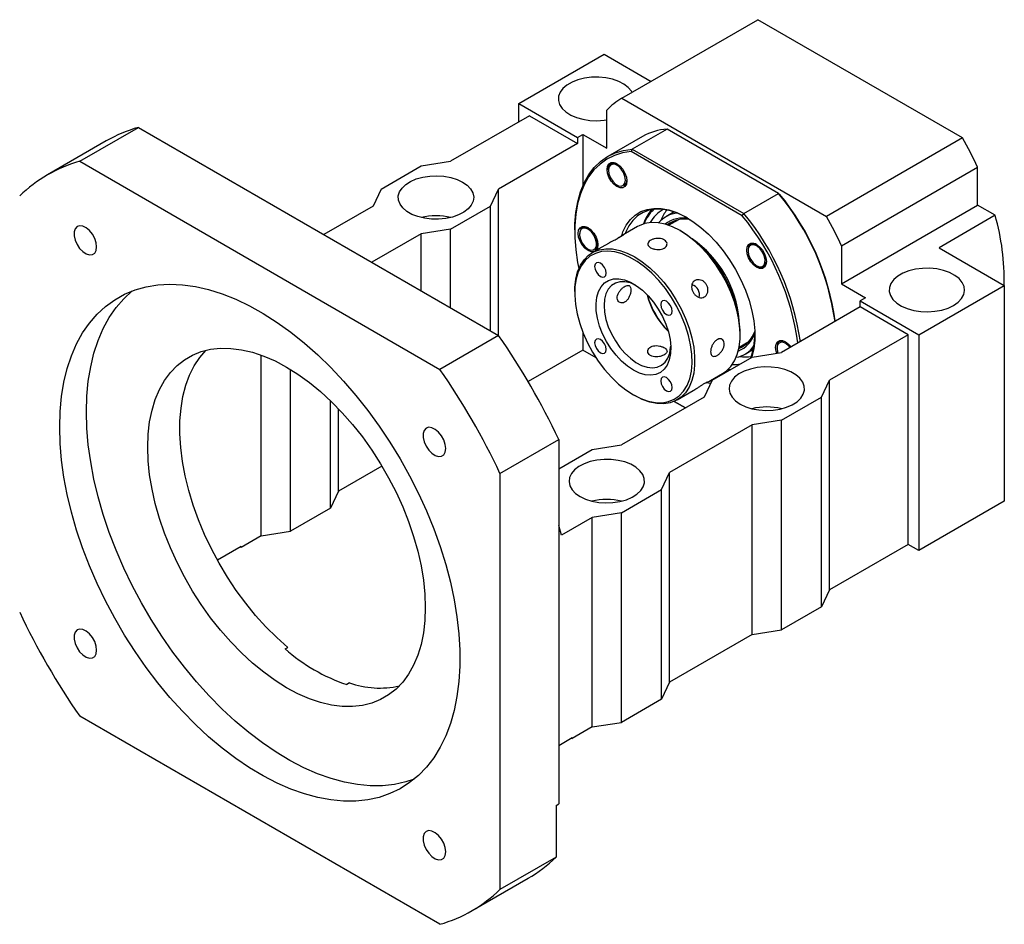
# Model space of a CAD drawing. Header units: millimetres. Extents: x 22 to 288, y 2 to 211.
# Tile 4 of 4: x 197 to 284, y 96 to 176. Entities that reach past the tile are written whole.
import ezdxf

# ---------------------------------------------------------------- set-up
doc = ezdxf.new("R2010")
doc.units = ezdxf.units.MM

msp = doc.modelspace()

# ---------------------------------------------------------------- linework, layer by layer
at = {"color": 7, "linetype": 'Continuous', "lineweight": 25}
for p, q in [((249.7326, 169.0541), (261.7534, 175.9936)), ((279.8396, 165.5527), (261.7534, 175.9936)), ((240.6266, 168.5952), (248.1691, 172.9494)), ((248.1691, 172.9494), (252.3246, 170.5505)), ((249.7326, 169.0541), (267.8188, 158.6132)), ((240.6266, 168.5952), (245.8121, 165.6017)), ((240.6266, 166.9623), (240.6266, 168.5952)), ((248.4048, 164.6492), (248.4048, 167.9984)), ((241.5694, 167.5066), (234.6162, 163.4926)), ((241.5694, 167.5066), (245.8121, 165.0573)), ((201.8536, 163.4958), (207.0391, 166.4893)), ((207.0391, 166.4893), (238.8589, 148.1201)), ((253.7292, 166.3387), (250.6651, 164.5698)), ((263.5865, 160.6482), (253.7292, 166.3387)), ((204.2005, 165.2853), (199.015, 162.2918)), ((245.8121, 165.6017), (246.2835, 165.8738)), ((245.8121, 165.6017), (245.8121, 165.0573)), ((246.2835, 165.8738), (246.2835, 161.2976)), ((246.2835, 165.8738), (248.4048, 164.6492)), ((251.5751, 165.6918), (248.511, 163.9229)), ((279.8396, 165.5527), (267.8188, 158.6132)), ((245.8121, 165.0573), (238.8589, 161.0433)), ((250.6651, 164.5698), (250.5783, 164.3477)), ((250.6651, 164.5698), (260.5224, 158.8793)), ((260.3734, 158.6931), (250.5783, 164.3477)), ((201.8536, 163.4958), (233.6734, 145.1266)), ((228.488, 161.0433), (232.0235, 163.0844)), ((232.0235, 163.0844), (234.6162, 163.4926)), ((269.1466, 156.0244), (281.1674, 162.9639)), ((281.1674, 159.6147), (281.1674, 162.9639)), ((228.488, 161.0433), (227.7808, 159.5466)), ((238.1517, 159.5466), (238.8589, 161.0433)), ((238.8589, 148.1201), (238.8589, 161.0433)), ((249.3091, 161.3959), (249.368, 161.3619)), ((260.5224, 158.8793), (263.5865, 160.6482)), ((263.5865, 160.6482), (263.6733, 160.5981)), ((227.7808, 159.5466), (223.4232, 157.0309)), ((234.6162, 157.5056), (238.1517, 159.5466)), ((238.1517, 148.5283), (238.1517, 159.5466)), ((269.1466, 152.6752), (281.1674, 159.6147)), ((282.7106, 158.7239), (281.1674, 159.6147)), ((254.355, 159.0215), (253.6261, 158.6007)), ((254.7406, 158.3396), (253.8765, 157.8408)), ((260.3734, 158.6931), (260.5224, 158.8793)), ((282.7106, 158.7239), (277.7608, 155.8664)), ((234.6162, 157.5056), (232.0235, 157.0974)), ((234.6162, 150.5693), (234.6162, 157.5056)), ((245.5764, 157.4368), (245.5764, 157.3007)), ((246.1316, 157.5145), (246.2876, 157.6661)), ((251.1369, 157.7411), (249.7227, 156.9246)), ((232.0235, 157.0974), (227.6658, 154.5817)), ((232.0235, 152.0661), (232.0235, 157.0974)), ((246.0006, 157.1238), (246.0006, 157.0558)), ((255.0053, 157.3012), (254.8875, 157.3692)), ((246.7548, 155.7495), (246.8137, 155.7154)), ((248.5517, 156.2486), (247.13, 155.4279)), ((269.1466, 156.0244), (269.1466, 152.6752)), ((277.7608, 155.8664), (283.5244, 152.5392)), ((260.8883, 155.6466), (260.8883, 155.5824)), ((261.6424, 154.276), (261.6701, 154.26)), ((262.3175, 154.2791), (262.2183, 154.1655)), ((269.1466, 152.6752), (271.2679, 151.4506)), ((275.982, 148.185), (283.5244, 152.5392)), ((283.5244, 152.5392), (283.5244, 133.4866)), ((245.5764, 151.9941), (245.5764, 151.858)), ((271.2679, 151.4506), (270.7965, 151.1785)), ((270.7965, 150.6341), (263.8433, 146.6201)), ((270.7965, 151.1785), (275.982, 148.185)), ((270.7965, 150.6341), (270.7965, 151.1785)), ((275.0392, 148.1849), (270.7965, 150.6341)), ((238.8589, 148.1201), (233.6734, 145.1266)), ((246.2835, 148.4312), (246.2835, 146.8212)), ((260.1899, 148.1842), (260.1899, 148.3202)), ((275.0392, 148.1849), (268.0859, 144.1709)), ((275.0392, 129.6766), (275.0392, 148.1849)), ((275.982, 148.185), (275.982, 129.1324)), ((260.0927, 147.0729), (260.9568, 147.5717)), ((263.4426, 147.0506), (263.4426, 146.9868)), ((217.8814, 130.425), (217.8814, 146.3835)), ((246.2835, 146.8212), (241.4643, 144.0392)), ((247.472, 146.1351), (246.2835, 146.8212)), ((257.715, 144.1709), (261.2506, 146.2119)), ((260.6255, 146.476), (261.3544, 146.8968)), ((261.2506, 146.2119), (263.8433, 146.6201)), ((220.4741, 130.8332), (220.4741, 145.119)), ((257.2221, 143.9339), (258.6363, 144.7503)), ((259.2408, 145.0517), (259.0843, 145.0798)), ((257.715, 144.1709), (257.0079, 142.6742)), ((257.5271, 144.11), (257.6751, 144.0864)), ((267.3788, 142.6742), (268.0859, 144.1709)), ((268.0859, 125.6626), (268.0859, 144.1709)), ((257.0079, 142.6742), (249.7012, 138.456)), ((250.761, 142.877), (250.8788, 142.809)), ((254.6294, 142.4372), (256.0511, 143.2579)), ((263.8433, 140.6331), (267.3788, 142.6742)), ((267.3788, 124.1659), (267.3788, 142.6742)), ((224.0096, 132.8742), (224.0096, 142.3525)), ((254.3529, 142.2995), (255.356, 141.7205)), ((255.3559, 141.7205), (254.3529, 142.2995)), ((224.7167, 134.371), (224.7167, 141.6429)), ((261.2506, 140.2249), (253.9438, 136.0068)), ((263.8433, 140.6331), (261.2506, 140.2249)), ((261.2506, 121.7167), (261.2506, 140.2249)), ((263.8433, 122.1249), (263.8433, 140.6331)), ((238.9767, 135.941), (244.1622, 138.9345)), ((244.1622, 138.9345), (244.1622, 106.7628)), ((247.1084, 138.0478), (249.7012, 138.456)), ((244.1622, 136.347), (247.1084, 138.0478)), ((228.55, 136.5839), (224.7167, 134.371)), ((238.9767, 135.941), (238.9767, 99.1967)), ((253.2367, 134.5101), (253.9438, 136.0068)), ((253.9438, 117.4986), (253.9438, 136.0068)), ((224.7167, 134.371), (224.0096, 132.8742)), ((249.7012, 132.4691), (253.2367, 134.5101)), ((253.2367, 116.0018), (253.2367, 134.5101)), ((283.5244, 133.4866), (275.982, 129.1324)), ((224.0096, 132.8742), (220.4741, 130.8332)), ((249.7012, 132.4691), (247.1084, 132.0608)), ((249.7012, 113.9608), (249.7012, 132.4691)), ((244.3979, 130.4961), (244.1622, 131.3398)), ((247.1084, 132.0608), (244.3979, 130.4961)), ((247.1084, 113.5526), (247.1084, 132.0608)), ((217.8814, 130.425), (220.4741, 130.8332)), ((217.8814, 130.425), (216.1136, 129.4045)), ((275.0392, 129.6766), (268.0859, 125.6626)), ((275.982, 129.1324), (275.0392, 129.6766)), ((216.1136, 129.4862), (214.0157, 128.2751)), ((216.0429, 129.4453), (216.1136, 129.4045)), ((216.1136, 129.4862), (216.1136, 129.4045)), ((268.0859, 125.6626), (267.3788, 124.1659)), ((267.3788, 124.1659), (263.8433, 122.1249)), ((261.2506, 121.7167), (263.8433, 122.1249)), ((261.2506, 121.7167), (253.9438, 117.4986)), ((219.9898, 120.4451), (220.2255, 120.5811)), ((225.6724, 117.4367), (225.4367, 117.3006)), ((253.9438, 117.4986), (253.2367, 116.0018)), ((253.2367, 116.0018), (249.7012, 113.9608)), ((233.6734, 96.1342), (201.8536, 114.5033)), ((247.1084, 113.5526), (249.7012, 113.9608)), ((247.1084, 113.5526), (245.3407, 112.5321)), ((244.1622, 111.9334), (245.3407, 112.6137)), ((245.2699, 112.5729), (245.3407, 112.5321)), ((245.3407, 112.5321), (245.3407, 112.6137)), ((243.9265, 106.6267), (244.1622, 106.7628)), ((243.9265, 106.6267), (243.9265, 102.0541)), ((243.9265, 102.0541), (238.9767, 99.1967)), ((236.512, 97.3381), (241.4617, 100.1956))]:
    msp.add_line(p, q, dxfattribs=at)
at = {"color": 8, "linetype": 'Continuous', "lineweight": 25}
msp.add_line((259.1342, 145.1268), (259.3287, 145.1025), dxfattribs=at)
at = {"color": 7, "linetype": 'Continuous', "lineweight": 25, "flags": 128}
for points in [[(250.6425, 169.5794), (250.5852, 169.6759), (250.3083, 170.0049), (249.9285, 170.2978), (249.4596, 170.5439), (248.9185, 170.7343), (248.3247, 170.8621), (247.6998, 170.9228), (247.0663, 170.9141), (246.447, 170.8363), (245.8645, 170.6923), (245.3397, 170.4873), (244.8916, 170.2286), (244.5364, 169.9256), (244.2869, 169.5893), (244.1522, 169.2319), (244.1371, 168.8661), (244.2422, 168.5054), (244.4637, 168.1626), (244.7935, 167.8502), (245.2198, 167.5795), (245.7271, 167.3603), (246.2971, 167.2004), (246.9092, 167.1058), (247.5413, 167.0797), (248.1705, 167.1231), (248.4048, 167.1577)], [(245.5764, 157.4368), (245.5869, 157.9618), (245.6713, 158.9708), (245.8394, 159.9182), (246.0897, 160.7959), (246.4201, 161.5964), (246.8279, 162.3132), (247.3096, 162.94), (247.8612, 163.4717), (248.478, 163.9037), (249.1548, 164.2324), (249.8859, 164.4551), (250.6651, 164.5698)], [(250.5783, 164.3477), (249.812, 164.2312), (249.0931, 164.0087), (248.4278, 163.6821), (247.8215, 163.254), (247.2794, 162.7282), (246.8061, 162.1089), (246.4053, 161.4014), (246.0807, 160.6117), (245.8347, 159.7463), (245.6696, 158.8124), (245.5867, 157.818), (245.5867, 156.7714), (245.6696, 155.6813), (245.8347, 154.5568), (245.9412, 154.0155)], [(248.4371, 162.7703), (248.4798, 163.0568), (248.6037, 163.2661), (248.7966, 163.3775), (249.0397, 163.3802), (249.3092, 163.2739), (249.5787, 163.069), (249.8218, 162.7856), (250.0147, 162.4515), (250.1386, 162.0992), (250.1813, 161.7634), (250.1386, 161.4768), (250.0147, 161.2676), (249.8218, 161.1562), (249.5787, 161.1535), (249.3092, 161.2598), (249.0397, 161.4646), (248.7966, 161.748), (248.6037, 162.0822), (248.4798, 162.4344), (248.4371, 162.7703)], [(248.9308, 163.2387), (248.7305, 163.1595), (248.5999, 162.9726), (248.555, 162.7005), (248.6009, 162.3762), (248.7324, 162.0387), (248.9334, 161.7287), (249.1797, 161.4836), (249.4416, 161.3329), (249.6876, 161.295), (249.8879, 161.3742), (250.0185, 161.5611), (250.0634, 161.8331), (250.0175, 162.1575), (249.886, 162.495), (249.685, 162.805), (249.4387, 163.0501), (249.1768, 163.2007), (248.9308, 163.2387)], [(248.555, 162.7703), (248.555, 162.7352), (248.555, 162.7023)], [(235.6769, 161.6556), (236.0804, 161.3735), (236.3841, 161.0525), (236.577, 160.704), (236.6522, 160.3408), (236.607, 159.9759), (236.443, 159.6225), (236.1661, 159.2934), (235.7864, 159.0006), (235.3174, 158.7545), (234.7763, 158.5641), (234.1826, 158.4362), (233.5577, 158.3756), (232.9241, 158.3843), (232.3049, 158.462), (231.7224, 158.6061), (231.1976, 158.8111), (230.7495, 159.0698), (230.3943, 159.3727), (230.1448, 159.709), (230.0101, 160.0665), (229.995, 160.4322), (230.1001, 160.793), (230.3216, 161.1358), (230.6514, 161.4481), (231.0777, 161.7188), (231.585, 161.9381), (232.155, 162.0979), (232.7671, 162.1926), (233.3992, 162.2187), (234.0284, 162.1753), (234.632, 162.0639), (235.1882, 161.8886), (235.6769, 161.6556)], [(249.726, 156.9266), (249.8416, 157.2552), (250.1287, 157.842), (250.4908, 158.341), (250.9229, 158.7452), (251.4189, 159.0489), (251.9719, 159.2478), (252.5741, 159.3391), (253.217, 159.3217), (253.8916, 159.1956), (254.5884, 158.9627), (255.2978, 158.6262), (256.0096, 158.1909), (256.7139, 157.6629), (257.4008, 157.0496), (258.0607, 156.3596), (258.6844, 155.6026), (259.2629, 154.7892), (259.7884, 153.9308), (260.2533, 153.0395), (260.6511, 152.1278), (260.9763, 151.2085), (261.2242, 150.2944), (261.3915, 149.3986), (261.4757, 148.5334), (261.4757, 147.711), (261.3915, 146.9431), (261.2242, 146.2403), (261.2072, 146.1869)], [(255.5361, 158.4914), (255.4191, 158.5562), (254.7237, 158.8861), (254.0405, 159.1144), (253.3791, 159.238), (252.7488, 159.2551), (252.1585, 159.1656), (251.6163, 158.9706), (251.13, 158.6728), (250.7064, 158.2766), (250.3514, 157.7874), (250.0699, 157.2121), (250.0277, 157.1007)], [(203.3486, 155.9391), (203.3041, 156.3058), (203.1745, 156.6912), (202.9714, 157.0613), (202.7128, 157.383), (202.4217, 157.6277), (202.1239, 157.7739), (201.846, 157.8084), (201.6125, 157.7281), (201.4443, 157.5403), (201.3563, 157.2617), (201.3563, 156.9168), (201.4443, 156.5365), (201.6125, 156.1545), (201.846, 155.8048), (202.1239, 155.5183), (202.4217, 155.3207), (202.7128, 155.2293), (202.9714, 155.2525), (203.1745, 155.388), (203.3041, 155.6239), (203.3486, 155.9391)], [(245.8828, 157.1238), (245.9255, 157.4104), (246.0493, 157.6196), (246.2423, 157.731), (246.4854, 157.7337), (246.7549, 157.6274), (247.0244, 157.4226), (247.2675, 157.1392), (247.4604, 156.805), (247.5843, 156.4528), (247.627, 156.1169), (247.5843, 155.8304), (247.4604, 155.6211), (247.4545, 155.6152)], [(246.7912, 157.4694), (246.5313, 157.5813), (246.2984, 157.5773), (246.1206, 157.4578), (246.0193, 157.2374), (246.0066, 156.9425), (246.0843, 156.6088), (246.2428, 156.2765), (246.4631, 155.9857), (246.7186, 155.7714), (246.9784, 155.6595), (247.2113, 155.6635), (247.3892, 155.7829), (247.4905, 156.0033), (247.5031, 156.2982), (247.4255, 156.6319), (247.267, 156.9642), (247.0467, 157.2551), (246.7912, 157.4694)], [(246.7911, 157.6056), (246.6289, 157.6719), (246.5764, 157.6846)], [(254.8866, 157.3697), (254.2219, 157.7052), (253.5677, 157.9387), (252.9343, 158.0667), (252.3317, 158.0871), (251.7694, 157.9997), (251.2563, 157.8057), (251.1369, 157.7411)], [(247.2755, 155.5119), (247.2675, 155.5097), (247.0244, 155.507), (246.7549, 155.6133), (246.4854, 155.8182), (246.2423, 156.1016), (246.0493, 156.4357), (245.9255, 156.788), (245.8828, 157.1238)], [(258.6363, 144.7503), (258.9729, 144.9831), (259.3643, 145.3793), (259.6852, 145.868), (259.9303, 146.4416), (260.096, 147.0908), (260.1794, 147.8057), (260.1794, 148.5747), (260.096, 149.3859), (259.9303, 150.2264), (259.6852, 151.083), (259.3643, 151.9422), (258.9729, 152.7904), (258.517, 153.6142), (258.0038, 154.4006), (257.4415, 155.1373), (256.8389, 155.8127), (256.2055, 156.416), (255.5513, 156.9377), (254.8866, 157.3697)], [(245.5764, 151.9941), (245.5868, 152.3726), (245.6703, 153.0874), (245.8359, 153.7367), (246.0811, 154.3102), (246.4019, 154.7989), (246.7934, 155.1951), (247.2493, 155.4925), (247.7625, 155.6865), (248.3248, 155.774), (248.9274, 155.7536), (249.5608, 155.6256), (250.215, 155.392), (250.8797, 155.0566), (251.5444, 154.6246), (252.1985, 154.1028), (252.8319, 153.4995), (253.4346, 152.8242), (253.9969, 152.0875), (254.51, 151.301), (254.9659, 150.4772), (255.3574, 149.629), (255.6782, 148.7699), (255.9234, 147.9133), (256.089, 147.0728), (256.1725, 146.2616), (256.1725, 145.4925), (256.089, 144.7777), (255.9234, 144.1284), (255.6782, 143.5549), (255.3574, 143.0662), (254.9659, 142.67), (254.51, 142.3725), (253.9969, 142.1785), (253.4346, 142.0911), (252.8319, 142.1115), (252.1985, 142.2395), (251.5444, 142.4731), (250.8797, 142.8085), (250.8797, 142.8085)], [(260.7704, 155.6504), (260.8131, 155.937), (260.937, 156.1462), (261.1299, 156.2576), (261.373, 156.2603), (261.6425, 156.154), (261.912, 155.9492), (262.1551, 155.6658), (262.3481, 155.3316), (262.4719, 154.9793), (262.5146, 154.6435), (262.4719, 154.3569), (262.3481, 154.1477), (262.1551, 154.0363), (261.912, 154.0336), (261.6425, 154.1399), (261.373, 154.3448), (261.1299, 154.6281), (260.937, 154.9623), (260.8131, 155.3146), (260.7704, 155.6504)], [(261.5952, 154.305), (261.8555, 154.1885), (262.0901, 154.1875), (262.2708, 154.3023), (262.3756, 154.5189), (262.3921, 154.8113), (262.3181, 155.1442), (262.1627, 155.4774), (261.9445, 155.7708), (261.6899, 155.9889), (261.4296, 156.1054), (261.1949, 156.1064), (261.0143, 155.9916), (260.9094, 155.775), (260.893, 155.4826), (260.9669, 155.1497), (261.1224, 154.8165), (261.3406, 154.5231), (261.5952, 154.305)], [(250.7618, 142.8765), (251.4249, 142.5429), (252.0771, 142.3131), (252.7077, 142.1908), (253.3064, 142.1781), (253.8633, 142.2752), (254.3692, 142.4805), (254.816, 142.7906), (255.1961, 143.2005), (255.5035, 143.7034), (255.7329, 144.291), (255.8808, 144.9537), (255.9446, 145.6806), (255.9233, 146.4598), (255.8173, 147.2785), (255.6282, 148.1232), (255.3592, 148.9801), (255.0148, 149.8351), (254.6005, 150.6742), (254.1232, 151.4835), (253.5907, 152.2499), (253.0117, 152.9606), (252.3958, 153.6041), (251.7531, 154.1698), (251.0941, 154.6484), (250.4296, 155.032), (249.7706, 155.3143), (249.1278, 155.4907), (248.5119, 155.5583), (247.933, 155.516), (247.4005, 155.3645), (246.9231, 155.1062), (246.5089, 154.7455), (246.1644, 154.2882), (245.8954, 153.7418), (245.7064, 153.1154), (245.6003, 152.4191), (245.579, 151.6645), (245.6428, 150.8639), (245.7907, 150.0305), (246.0202, 149.178), (246.3275, 148.3202), (246.7077, 147.4715), (247.1544, 146.6456), (247.6603, 145.8561), (248.2172, 145.116), (248.8159, 144.4375), (249.4465, 143.8317), (250.0987, 143.3085), (250.7618, 142.8765)], [(247.8452, 154.5015), (247.6512, 154.5689), (247.4868, 154.537), (247.377, 154.4105), (247.3384, 154.2089), (247.377, 153.9626), (247.4868, 153.7094), (247.6512, 153.4876), (247.8452, 153.3311), (248.0391, 153.2637), (248.2035, 153.2957), (248.3133, 153.4221), (248.3519, 153.6238), (248.3133, 153.87), (248.2035, 154.1232), (248.0391, 154.345), (247.8452, 154.5015)], [(279.0461, 150.7703), (279.4496, 151.0524), (279.7533, 151.3735), (279.9462, 151.7219), (280.0215, 152.0852), (279.9762, 152.4501), (279.8122, 152.8034), (279.5353, 153.1325), (279.1556, 153.4254), (278.6867, 153.6714), (278.1456, 153.8618), (277.5518, 153.9897), (276.9269, 154.0504), (276.2933, 154.0417), (275.6741, 153.9639), (275.0916, 153.8199), (274.5668, 153.6148), (274.1187, 153.3561), (273.7635, 153.0532), (273.514, 152.7169), (273.3793, 152.3594), (273.3642, 151.9937), (273.4693, 151.6329), (273.6908, 151.2902), (274.0206, 150.9778), (274.4469, 150.7071), (274.9542, 150.4879), (275.5242, 150.328), (276.1363, 150.2333), (276.7684, 150.2072), (277.3976, 150.2507), (278.0012, 150.362), (278.5574, 150.5374), (279.0461, 150.7703)], [(250.7618, 145.054), (250.2325, 145.4089), (249.7169, 145.8533), (249.2283, 146.3757), (248.7795, 146.9626), (248.382, 147.5987), (248.0461, 148.2676), (247.7806, 148.952), (247.5923, 149.6341), (247.486, 150.2963), (247.4647, 150.9213), (247.5287, 151.4932), (247.6764, 151.9969), (247.9041, 152.4195), (248.2058, 152.75), (248.5736, 152.9799), (248.9982, 153.1032), (249.4684, 153.1168), (249.9721, 153.0202), (250.4963, 152.8159), (251.0273, 152.5094), (251.5515, 152.1084), (252.0552, 151.6234), (252.5255, 151.067), (252.95, 150.4535), (253.3179, 149.7989), (253.6196, 149.12), (253.8472, 148.4346), (253.995, 147.7602), (254.059, 147.1145), (254.0376, 146.5141), (253.9314, 145.9746), (253.7431, 145.5099), (253.4775, 145.1321), (253.1417, 144.851), (252.7442, 144.6738), (252.2953, 144.6052), (251.8068, 144.6468), (251.2912, 144.7977), (250.7618, 145.054)], [(200.0858, 140.0201), (200.128, 141.4041), (200.2541, 142.7329), (200.4637, 144.0002), (200.7558, 145.1998), (201.1289, 146.3262), (201.5812, 147.3738), (202.1107, 148.3378), (202.7148, 149.2135), (203.3906, 149.9967), (204.1348, 150.6838), (204.9441, 151.2715), (205.8144, 151.7569), (206.7417, 152.1377), (207.7214, 152.4121), (208.7491, 152.5789), (209.8197, 152.6372), (210.9281, 152.5867), (212.0692, 152.4277), (213.2373, 152.1609), (214.4271, 151.7877), (215.6327, 151.3097), (216.8485, 150.7294), (218.0686, 150.0493), (219.2873, 149.2728), (220.4988, 148.4036), (221.6972, 147.4458), (222.8768, 146.404), (224.0321, 145.2832), (225.1575, 144.0886), (226.2477, 142.826), (227.2974, 141.5014), (228.3017, 140.1211), (229.2558, 138.6917), (230.1552, 137.22), (230.9954, 135.713), (231.7726, 134.1779), (232.4831, 132.622), (233.1234, 131.0528), (233.6905, 129.4776), (234.1817, 127.904), (234.5947, 126.3396), (234.9275, 124.7917), (235.1785, 123.2677), (235.3464, 121.775), (235.4306, 120.3205), (235.4306, 118.9114), (235.3464, 117.5541), (235.1785, 116.2553), (234.9275, 115.0211), (234.5947, 113.8575), (234.1817, 112.7698), (233.6905, 111.7634), (233.1234, 110.843), (232.4831, 110.013), (231.7726, 109.2774), (230.9954, 108.6397), (230.1552, 108.1028), (229.2558, 107.6695), (228.3017, 107.3416), (227.2974, 107.1209), (226.2477, 107.0083), (225.1575, 107.0044), (224.0321, 107.1092), (222.8768, 107.3222), (221.6972, 107.6424), (220.4988, 108.0683), (219.2873, 108.5978), (218.0686, 109.2283), (216.8485, 109.957), (215.6327, 110.7804), (214.4271, 111.6944), (213.2373, 112.6948), (212.0692, 113.7768), (210.9281, 114.9352), (209.8197, 116.1645), (208.7491, 117.4589), (207.7214, 118.8121), (206.7417, 120.2178), (205.8144, 121.6692), (204.9441, 123.1595), (204.1348, 124.6814), (203.3906, 126.2278), (202.7148, 127.7914), (202.1107, 129.3645), (201.5812, 130.9398), (201.1289, 132.5097), (200.7558, 134.0668), (200.4637, 135.6037), (200.2541, 137.1129), (200.128, 138.5874), (200.0858, 140.0201)], [(250.9441, 152.564), (250.4947, 152.7528), (250.0168, 152.8597), (249.5706, 152.8575), (249.1688, 152.7463), (248.8231, 152.5293), (248.5432, 152.2127), (248.3374, 151.8057), (248.2115, 151.32), (248.1691, 150.7694)], [(202.4429, 141.3808), (202.485, 142.7648), (202.6111, 144.0936), (202.8207, 145.3608), (203.1128, 146.5605), (203.4859, 147.6868), (203.9382, 148.7345), (204.4677, 149.6985), (205.0718, 150.5742), (205.7476, 151.3574), (206.4919, 152.0445), (206.4987, 152.0501)], [(248.1691, 150.7694), (248.2115, 150.17), (248.3374, 149.5389), (248.5432, 148.8942), (248.8231, 148.2546), (249.1688, 147.6383), (249.5706, 147.0632), (250.0168, 146.5459), (250.4947, 146.101), (250.9903, 145.7416), (251.4896, 145.4779), (251.9781, 145.3174), (252.4418, 145.2649), (252.8673, 145.3218), (253.2425, 145.4865), (253.5564, 145.7542), (253.8001, 146.1173), (253.9666, 146.5653), (254.051, 147.0853), (254.0566, 147.1723)], [(253.6785, 151.134), (253.4846, 151.2014), (253.3202, 151.1694), (253.2103, 151.043), (253.1717, 150.8413), (253.2103, 150.5951), (253.3202, 150.3419), (253.4846, 150.1201), (253.6785, 149.9636), (253.8724, 149.8962), (254.0368, 149.9281), (254.1467, 150.0546), (254.1852, 150.2563), (254.1467, 150.5025), (254.0368, 150.7557), (253.8724, 150.9775), (253.6785, 151.134)], [(232.377, 124.1001), (232.3352, 122.9555), (232.2099, 121.867), (232.002, 120.8422), (231.713, 119.8879), (231.3447, 119.0107), (230.8998, 118.2166), (230.3813, 117.5111), (229.7926, 116.8989), (229.1379, 116.3842), (228.4216, 115.9705), (227.6486, 115.6608), (226.8242, 115.457), (225.954, 115.3605), (225.0439, 115.3722), (224.1002, 115.4917), (223.1293, 115.7184), (222.1379, 116.0507), (221.1327, 116.4863), (220.1205, 117.0223), (219.1084, 117.6549), (218.1032, 118.3799), (217.1117, 119.1923), (216.1408, 120.0866), (215.1971, 121.0566), (214.2871, 122.0957), (213.4168, 123.1969), (212.5924, 124.3525), (211.8194, 125.5548), (211.1031, 126.7955), (210.4484, 128.0661), (209.8598, 129.3579), (209.3412, 130.6621), (208.8963, 131.9699), (208.5281, 133.2722), (208.2391, 134.5602), (208.0312, 135.8251), (207.9059, 137.0582), (207.864, 138.2512), (207.9059, 139.3958), (208.0312, 140.4843), (208.2391, 141.5091), (208.5281, 142.4634), (208.8963, 143.3406), (209.3412, 144.1347), (209.8598, 144.8402), (210.4484, 145.4524), (211.1031, 145.9671), (211.8194, 146.3808), (212.5924, 146.6905), (213.4168, 146.8943), (214.2871, 146.9908), (215.1971, 146.9791), (216.1408, 146.8596), (217.1117, 146.6329), (218.1032, 146.3006), (219.1084, 145.865), (220.1205, 145.329), (221.1327, 144.6964), (222.1379, 143.9714), (223.1293, 143.159), (224.1002, 142.2647), (225.0439, 141.2947), (225.954, 140.2556), (226.8242, 139.1544), (227.6486, 137.9988), (228.4216, 136.7965), (229.1379, 135.5558), (229.7926, 134.2852), (230.3813, 132.9934), (230.8998, 131.6892), (231.3447, 130.3814), (231.713, 129.0791), (232.002, 127.7911), (232.2099, 126.5262), (232.3352, 125.2931), (232.377, 124.1001)], [(247.8452, 147.7654), (247.6512, 147.8328), (247.4868, 147.8008), (247.377, 147.6744), (247.3384, 147.4727), (247.377, 147.2265), (247.4868, 146.9733), (247.6512, 146.7515), (247.8452, 146.595), (248.0391, 146.5276), (248.2035, 146.5595), (248.3133, 146.686), (248.3519, 146.8876), (248.3133, 147.1339), (248.2035, 147.3871), (248.0391, 147.6089), (247.8452, 147.7654)], [(263.3248, 147.0548), (263.3674, 147.3414), (263.4913, 147.5506), (263.6842, 147.662), (263.9274, 147.6647), (264.1968, 147.5584), (264.4663, 147.3535), (264.684, 147.1054)], [(263.4163, 146.5529), (263.3674, 146.7189), (263.3248, 147.0548)], [(264.5988, 147.0563), (264.4886, 147.1861), (264.2332, 147.4003), (263.9733, 147.5122), (263.7404, 147.5082), (263.5626, 147.3888), (263.4612, 147.1684), (263.4486, 146.8735), (263.5163, 146.5686)], [(220.2255, 120.5811), (219.2537, 121.4469), (218.3068, 122.3894), (217.3913, 123.4021), (216.5133, 124.4784), (215.6787, 125.6109), (214.8932, 126.792), (214.1621, 128.0138), (213.4903, 129.2678), (212.8824, 130.5458), (212.3424, 131.8391), (211.874, 133.1389), (211.4804, 134.4364), (211.1641, 135.723), (210.9275, 136.9899), (210.7719, 138.2286), (210.6986, 139.4307), (210.708, 140.588), (210.8, 141.6929), (210.974, 142.7378), (211.2289, 143.7157), (211.5628, 144.6199), (211.9737, 145.4444), (212.4586, 146.1837), (212.9849, 146.8024)], [(260.1899, 142.0618), (260.6786, 141.8289), (261.2348, 141.6536), (261.8384, 141.5422), (262.4676, 141.4988), (263.0997, 141.5249), (263.7118, 141.6196), (264.2818, 141.7794), (264.7891, 141.9986), (265.2154, 142.2693), (265.5452, 142.5817), (265.7667, 142.9245), (265.8718, 143.2852), (265.8567, 143.651), (265.722, 144.0084), (265.4725, 144.3447), (265.1173, 144.6477), (264.6692, 144.9064), (264.1444, 145.1114), (263.5619, 145.2554), (262.9427, 145.3332), (262.3091, 145.3419), (261.6842, 145.2813), (261.0905, 145.1534), (260.5493, 144.963), (260.0804, 144.7169), (259.7007, 144.4241), (259.4238, 144.095), (259.2598, 143.7416), (259.2145, 143.3767), (259.2898, 143.0135), (259.4827, 142.665), (259.7864, 142.3439), (260.1899, 142.0618)], [(259.4849, 145.5401), (259.8796, 145.5563), (260.2054, 145.6085)], [(253.6785, 144.3979), (253.4846, 144.4653), (253.3202, 144.4333), (253.2103, 144.3069), (253.1717, 144.1052), (253.2103, 143.859), (253.3202, 143.6058), (253.4846, 143.384), (253.6785, 143.2275), (253.8724, 143.1601), (254.0368, 143.192), (254.1467, 143.3185), (254.1852, 143.5201), (254.1467, 143.7663), (254.0368, 144.0196), (253.8724, 144.2414), (253.6785, 144.3979)], [(257.5732, 143.8708), (257.4008, 143.8996), (257.2254, 143.9358)], [(231.3853, 108.9405), (230.6588, 108.7023), (229.6544, 108.4816), (228.6047, 108.369), (227.5145, 108.3651), (226.3891, 108.4699), (225.2338, 108.6829), (224.0542, 109.0031), (222.8558, 109.4289), (221.6443, 109.9584), (220.4257, 110.589), (219.2055, 111.3177), (217.9897, 112.1411), (216.7841, 113.0551), (215.5944, 114.0555), (214.4262, 115.1375), (213.2852, 116.2959), (212.1767, 117.5252), (211.1061, 118.8196), (210.0785, 120.1728), (209.0987, 121.5785), (208.1714, 123.0299), (207.3011, 124.5202), (206.4919, 126.0421), (205.7476, 127.5885), (205.0718, 129.152), (204.4677, 130.7252), (203.9382, 132.3005), (203.4859, 133.8704), (203.1128, 135.4275), (202.8207, 136.9644), (202.6111, 138.4736), (202.485, 139.9481), (202.4429, 141.3808)], [(234.1819, 138.1394), (234.1374, 138.5061), (234.0078, 138.8915), (233.8047, 139.2616), (233.5461, 139.5832), (233.255, 139.828), (232.9573, 139.9742), (232.6793, 140.0087), (232.4458, 139.9284), (232.2776, 139.7406), (232.1896, 139.462), (232.1896, 139.1171), (232.2776, 138.7368), (232.4458, 138.3548), (232.6793, 138.0051), (232.9573, 137.7186), (233.255, 137.521), (233.5461, 137.4296), (233.8047, 137.4528), (234.0078, 137.5883), (234.1374, 137.8242), (234.1819, 138.1394)], [(246.0478, 133.8978), (246.5364, 133.6648), (247.0926, 133.4895), (247.6962, 133.3781), (248.3255, 133.3347), (248.9576, 133.3608), (249.5697, 133.4555), (250.1397, 133.6153), (250.647, 133.8346), (251.0733, 134.1053), (251.4031, 134.4176), (251.6246, 134.7604), (251.7296, 135.1212), (251.7146, 135.4869), (251.5799, 135.8444), (251.3304, 136.1807), (250.9752, 136.4836), (250.5271, 136.7423), (250.0023, 136.9474), (249.4198, 137.0914), (248.8005, 137.1691), (248.167, 137.1778), (247.5421, 137.1172), (246.9483, 136.9893), (246.4072, 136.7989), (245.9383, 136.5528), (245.5585, 136.26), (245.2816, 135.9309), (245.1176, 135.5776), (245.0724, 135.2127), (245.1476, 134.8494), (245.3406, 134.5009), (245.6443, 134.1799), (246.0478, 133.8978)], [(203.3486, 120.3339), (203.3041, 120.7006), (203.1745, 121.0861), (202.9714, 121.4561), (202.7128, 121.7778), (202.4217, 122.0225), (202.1239, 122.1687), (201.846, 122.2032), (201.6125, 122.1229), (201.4443, 121.9352), (201.3563, 121.6565), (201.3563, 121.3117), (201.4443, 120.9313), (201.6125, 120.5493), (201.846, 120.1996), (202.1239, 119.9131), (202.4217, 119.7155), (202.7128, 119.6242), (202.9714, 119.6473), (203.1745, 119.7828), (203.3041, 120.0187), (203.3486, 120.3339)], [(234.1819, 102.5342), (234.1374, 102.9009), (234.0078, 103.2863), (233.8047, 103.6564), (233.5461, 103.9781), (233.255, 104.2228), (232.9573, 104.369), (232.6793, 104.4035), (232.4458, 104.3232), (232.2776, 104.1354), (232.1896, 103.8568), (232.1896, 103.5119), (232.2776, 103.1316), (232.4458, 102.7496), (232.6793, 102.3999), (232.9573, 102.1134), (233.255, 101.9158), (233.5461, 101.8244), (233.8047, 101.8476), (234.0078, 101.9831), (234.1374, 102.219), (234.1819, 102.5342)]]:
    msp.add_lwpolyline(points, dxfattribs=at)
at = {"color": 7, "linetype": 'Continuous', "lineweight": 25}
for centre, radius, start, end in [((252.8635, 163.7536), 6.1561, 120.569246, 136.407889), ((210.5524, 154.258), 12.7259, 106.026108, 119.942459), ((254.0607, 161.3249), 5.0247, 93.782735, 119.648365), ((253.0335, 150.1688), 30.9068, 24.455644, 29.851222), ((205.3385, 151.338), 12.6474, 105.994383, 134.016369), ((249.0567, 162.8554), 0.4906, 53.954767, 134.746183), ((249.6075, 161.7884), 0.5733, 306.253433, 1.704564), ((246.0876, 146.1762), 22.7079, 8.03513, 39.591582), ((246.3822, 146.3448), 22.4084, 7.831748, 39.499237), ((255.191, 156.8067), 3.7289, 139.784108, 161.91574), ((254.6924, 156.7904), 2.7666, 117.883553, 152.194754), ((256.3878, 157.1088), 3.3939, 142.190429, 159.594393), ((233.3199, 153.1188), 5.5637, 76.369212, 103.630788), ((254.8437, 156.4942), 2.4305, 94.65069, 139.882704), ((255.2588, 156.0087), 2.388, 77.218863, 128.532342), ((243.0954, 144.4476), 22.3934, 7.713166, 39.505194), ((243.0235, 144.4073), 22.7079, 8.03513, 39.591582), ((241.0127, 143.2293), 30.9068, 24.455644, 29.851222), ((262.752, 152.9811), 20.7683, 358.794576, 16.052389), ((248.9978, 147.8461), 11.2021, 2.425618, 57.574382), ((247.0532, 156.142), 0.5733, 306.253399, 1.704401), ((249.5319, 148.1545), 10.6231, 12.315712, 47.67891), ((261.3791, 155.669), 0.5517, 57.106432, 114.924955), ((248.9813, 147.8366), 11.2142, 18.01156, 41.983061), ((261.9408, 154.6686), 0.5733, 306.253528, 1.704469), ((255.672, 151.6998), 0.9332, 345.725943, 73.774586), ((258.6375, 153.411), 6.8762, 194.347883, 225.646738), ((258.7858, 153.4967), 7.0275, 194.925252, 225.069371), ((185.6717, 111.2887), 64.6949, 25.297955, 34.702045), ((259.1335, 149.2454), 2.4668, 292.338546, 341.89951), ((255.5923, 148.1443), 5.8938, 340.186036, 0.39248), ((259.4207, 148.5676), 2.4127, 279.935829, 325.520029), ((263.9335, 147.0733), 0.5517, 57.106323, 114.924949), ((260.7148, 149.6176), 3.3978, 260.41027, 277.794159), ((180.4862, 108.2953), 64.6949, 25.297955, 34.702045), ((262.5469, 136.2463), 5.5638, 76.369295, 103.630705), ((248.4048, 128.0823), 5.5637, 76.369144, 103.630901), ((255.0408, 151.3347), 64.6949, 205.297955, 214.702045), ((230.6783, 132.6701), 16.2387, 228.83657, 251.168807), ((228.3338, 125.1876), 8.1951, 251.049375, 282.335446), ((235.1059, 111.188), 12.6976, 300.03645, 314.000191), ((230.1885, 108.2919), 12.6474, 285.994383, 314.016369)]:
    msp.add_arc(centre, radius, start, end, dxfattribs=at)
at = {"color": 8, "linetype": 'Continuous', "lineweight": 25}
for centre, radius, start, end in [((254.9002, 156.7802), 3.4079, 133.897169, 159.315772), ((255.0998, 155.99), 2.4889, 76.881678, 128.34466), ((250.465, 148.6931), 9.6673, 4.680183, 55.314439), ((259.0914, 149.0673), 2.5016, 291.790089, 342.972823)]:
    msp.add_arc(centre, radius, start, end, dxfattribs=at)
at = {"color": 7, "linetype": 'Continuous', "lineweight": 25}
for points, knots in [([(248.555, 162.7475), (248.5657, 162.8536), (248.5872, 163.0682), (248.665, 163.2634), (248.7375, 163.3193), (248.7426, 163.3232)], [0, 0, 0, 0, 0.476643, 0.9637538, 1, 1, 1, 1]), ([(249.3485, 163.1823), (249.299, 163.2084), (249.2061, 163.2576), (249.074, 163.2918), (248.955, 163.2987), (248.8465, 163.277), (248.7515, 163.228), (248.6465, 163.1274), (248.5701, 162.9683), (248.5592, 162.8092), (248.555, 162.7475)], [0, 0, 0, 0, 0.1205086, 0.2264545, 0.3324005, 0.4383465, 0.5442922, 0.6502382, 0.8644386, 1, 1, 1, 1]), ([(249.1316, 163.3117), (249.1554, 163.3119), (249.2212, 163.3125), (249.2945, 163.2766), (249.3413, 163.2537)], [0, 0, 0, 0, 0.36077609, 1, 1, 1, 1]), ([(249.774, 162.8288), (249.7013, 162.9088), (249.567, 163.0566), (249.4172, 163.1427), (249.3485, 163.1823)], [0, 0, 0, 0, 0.5414312, 1, 1, 1, 1]), ([(246.1316, 157.5145), (246.1607, 157.542), (246.2378, 157.6149), (246.4033, 157.6715), (246.6245, 157.6576), (246.8559, 157.5694), (247.0018, 157.4564), (247.0712, 157.4027)], [0, 0, 0, 0, 0.1329256, 0.352772, 0.5776257, 0.7993268, 1, 1, 1, 1]), ([(247.2176, 157.1401), (247.175, 157.1937), (247.0949, 157.2945), (246.9642, 157.4174), (246.8351, 157.5146), (246.7044, 157.5872), (246.5758, 157.6338), (246.4118, 157.6588), (246.2522, 157.6282), (246.1653, 157.5463), (246.1316, 157.5145)], [0, 0, 0, 0, 0.1205086, 0.2264544, 0.3324007, 0.4383466, 0.5442926, 0.6502382, 0.8644388, 1, 1, 1, 1]), ([(247.6189, 156.1701), (247.6204, 156.191), (247.6288, 156.3096), (247.5504, 156.5746), (247.4068, 156.8908), (247.2738, 157.0661), (247.2176, 157.1401)], [0, 0, 0, 0, 0.0732328, 0.4173434, 0.7542528, 1, 1, 1, 1]), ([(249.573, 156.7847), (249.5019, 156.7449), (249.3597, 156.6652), (249.1046, 156.5349), (248.8591, 156.4116), (248.6611, 156.3105), (248.5832, 156.2655), (248.5522, 156.2476)], [0, 0, 0, 0, 0.2140349, 0.4280399, 0.6428742, 0.8582587, 1, 1, 1, 1]), ([(249.1507, 156.559), (249.2155, 156.6013), (249.359, 156.695), (249.5614, 156.8274), (249.733, 156.9326), (249.8419, 156.9893), (249.8763, 156.993), (249.8289, 156.9469), (249.7191, 156.8709), (249.6147, 156.8093), (249.573, 156.7847)], [0, 0, 0, 0, 0.10992089, 0.24390493, 0.37759109, 0.51056043, 0.64350589, 0.77715484, 0.91114852, 1, 1, 1, 1]), ([(252.2821, 155.8662), (252.2214, 155.908), (252.0999, 155.9916), (252.0233, 156.1422), (252.0382, 156.2951), (252.1497, 156.4403), (252.3433, 156.5637), (252.5968, 156.6521), (252.8823, 156.6935), (253.1687, 156.6789), (253.4233, 156.6052), (253.6165, 156.4786), (253.7274, 156.3143), (253.744, 156.1334), (253.6639, 155.9601), (253.4956, 155.8185), (253.2592, 155.7264), (252.9809, 155.6918), (252.6921, 155.7152), (252.45, 155.78), (252.33, 155.8416), (252.2821, 155.8662)], [0, 0, 0, 0, 0.0534548, 0.1069011, 0.1605615, 0.2143662, 0.2679368, 0.32126, 0.3747079, 0.4284574, 0.4822173, 0.535681, 0.5890045, 0.6425571, 0.6963578, 0.7500354, 0.8034097, 0.8567734, 0.9104348, 0.9642393, 1, 1, 1, 1]), ([(261.1458, 156.2051), (261.1144, 156.1897), (261.0109, 156.1387), (260.9122, 155.9446), (260.899, 155.7415), (260.8928, 155.6463)], [0, 0, 0, 0, 0.1873193, 0.6188369, 1, 1, 1, 1]), ([(261.6715, 154.2624), (261.6942, 154.2487), (261.7602, 154.209), (261.8686, 154.1709), (262.0335, 154.1414), (262.1947, 154.1689), (262.2832, 154.2483), (262.3175, 154.2791)], [0, 0, 0, 0, 0.0896302, 0.2613552, 0.4330801, 0.7802719, 1, 1, 1, 1]), ([(250.5379, 152.1369), (250.5328, 152.2095), (250.5225, 152.3547), (250.4403, 152.4912), (250.3118, 152.5507), (250.1382, 152.5245), (249.9366, 152.4195), (249.7298, 152.2503), (249.5424, 152.0331), (249.4002, 151.7848), (249.328, 151.53), (249.3383, 151.2982), (249.4269, 151.1147), (249.5802, 150.9996), (249.7766, 150.9709), (249.9867, 151.0374), (250.1818, 151.1912), (250.344, 151.4126), (250.4623, 151.676), (250.5277, 151.9313), (250.5348, 152.0752), (250.5379, 152.1369)], [0, 0, 0, 0, 0.0529369, 0.1058486, 0.159426, 0.2135024, 0.2668368, 0.3193389, 0.372219, 0.4260861, 0.4800324, 0.5330399, 0.5855585, 0.6387486, 0.6927773, 0.7465051, 0.7992212, 0.8518084, 0.9053296, 0.9594111, 1, 1, 1, 1]), ([(257.0266, 151.5195), (256.9565, 151.4897), (256.8163, 151.4299), (256.5764, 151.4561), (256.345, 151.5656), (256.1418, 151.7529), (255.9894, 151.9932), (255.9042, 152.2591), (255.8966, 152.5223), (255.9704, 152.7554), (256.1203, 152.9331), (256.3302, 153.0356), (256.5758, 153.0519), (256.8285, 152.9794), (257.0578, 152.8239), (257.2348, 152.6015), (257.3383, 152.3378), (257.3586, 152.0623), (257.295, 151.8077), (257.1743, 151.6215), (257.0687, 151.5486), (257.0266, 151.5195)], [0, 0, 0, 0, 0.0534626, 0.1069177, 0.16058, 0.2143797, 0.2679547, 0.3212954, 0.3747535, 0.4284993, 0.4822582, 0.535729, 0.5890635, 0.6426225, 0.6964187, 0.7500953, 0.8034841, 0.8568633, 0.910525, 0.9643251, 1, 1, 1, 1]), ([(252.2821, 146.3399), (252.3554, 146.3066), (252.502, 146.2402), (252.7816, 146.2177), (253.0691, 146.2501), (253.3389, 146.3318), (253.556, 146.4457), (253.6969, 146.5768), (253.749, 146.716), (253.7054, 146.8569), (253.5686, 146.9911), (253.356, 147.1061), (253.0934, 147.1891), (252.807, 147.2272), (252.5262, 147.2073), (252.2854, 147.123), (252.1134, 146.9825), (252.026, 146.8043), (252.0334, 146.6135), (252.1246, 146.4487), (252.2348, 146.3725), (252.2821, 146.3399)], [0, 0, 0, 0, 0.052937, 0.1058482, 0.1594263, 0.2135026, 0.266836, 0.319339, 0.3722182, 0.4260859, 0.4800321, 0.5330396, 0.5855581, 0.6387482, 0.6927768, 0.7465054, 0.7992206, 0.8518085, 0.9053297, 0.9594112, 1, 1, 1, 1]), ([(257.5854, 146.6806), (257.5912, 146.7626), (257.6029, 146.9267), (257.6951, 147.1994), (257.8349, 147.4521), (258.0165, 147.658), (258.2201, 147.7903), (258.4234, 147.8346), (258.602, 147.7878), (258.7326, 147.6567), (258.796, 147.4576), (258.783, 147.2151), (258.6962, 146.9565), (258.5478, 146.708), (258.3576, 146.4952), (258.1509, 146.3408), (257.9529, 146.2615), (257.7838, 146.2662), (257.6596, 146.357), (257.5947, 146.5056), (257.5881, 146.6307), (257.5854, 146.6806)], [0, 0, 0, 0, 0.0534548, 0.1069011, 0.1605615, 0.2143662, 0.2679368, 0.32126, 0.3747079, 0.4284574, 0.4822173, 0.535681, 0.5890045, 0.6425571, 0.6963578, 0.7500354, 0.8034097, 0.8567734, 0.9104348, 0.9642393, 1, 1, 1, 1]), ([(263.7288, 147.6276), (263.6845, 147.6053), (263.5682, 147.547), (263.4636, 147.3423), (263.4533, 147.1418), (263.4486, 147.0502)], [0, 0, 0, 0, 0.2508306, 0.6577402, 1, 1, 1, 1]), ([(256.0505, 143.2589), (256.0644, 143.2665), (256.119, 143.2966), (256.2752, 143.3966), (256.4959, 143.5413), (256.7356, 143.698), (256.9642, 143.8401), (257.1579, 143.9498), (257.2952, 144.0155), (257.3577, 144.0327), (257.3418, 144.0067), (257.2619, 143.9581), (257.2221, 143.9339)], [0, 0, 0, 0, 0.0363215, 0.1429477, 0.2498086, 0.3572445, 0.4647066, 0.5715929, 0.6782067, 0.7852692, 0.8928059, 1, 1, 1, 1])]:
    msp.add_open_spline(points, degree=3, knots=knots, dxfattribs=at)

doc.saveas('drawing.dxf')
